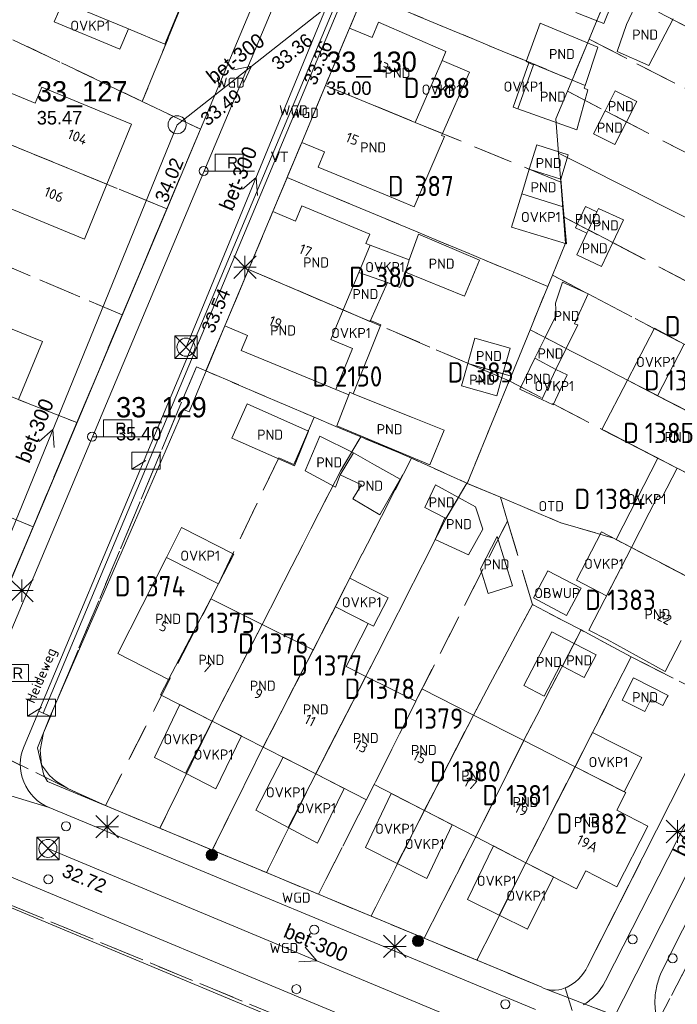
# Model space of a CAD drawing. Header units: metres. Extents: x 207644 to 210135, y 370459 to 373417.
# Tile 129 of 256: x 208385 to 208443, y 371877 to 371964. Entities that reach past the tile are written whole.
import ezdxf
from ezdxf.enums import TextEntityAlignment as Align

# ---------------------------------------------------------------- set-up
doc = ezdxf.new("R2010")
doc.units = ezdxf.units.M
doc.linetypes.add('HIDDEN2', pattern=[4.7625, 3.175, -1.5875])
for name, color, linetype in [('combi_kolk', 7, 'Continuous'), ('CON_BxH300x300mm', 7, 'Continuous'), ('DMM_BxH300x300mm', 7, 'Continuous'), ('GB', 1, 'Continuous'), ('GB07', 1, 'Continuous'), ('GB11', 1, 'Continuous'), ('INV_BxH300x300mm', 7, 'Continuous'), ('KAD_perceelnummer', 212, 'Continuous'), ('KAD_sectie', 212, 'Continuous'), ('KAD_Vastgesteld_Perceel', 212, 'Continuous'), ('KO_INSPECTIE', 7, 'Continuous'), ('NAR', 7, 'Continuous'), ('NLV_inspectieput', 7, 'Continuous'), ('NNR_inspectieput', 7, 'Continuous'), ('NOD_inspectieput', 7, 'Continuous'), ('OBWUP', 7, 'Continuous'), ('ORL', 7, 'Continuous'), ('OTD', 7, 'Continuous'), ('OVKP1', 7, 'Continuous'), ('PIJL', 7, 'Continuous'), ('PND', 7, 'Continuous'), ('trottoirkolk', 7, 'Continuous'), ('WGD', 7, 'Continuous')]:
    doc.layers.add(name, color=color, linetype=linetype)
for name, color, linetype, lineweight in [('GIMGMV', 7, 'Continuous', 25), ('GMV', 7, 'Continuous', 25), ('GP1', 7, 'Continuous', 30), ('Q21_lantaarnpaal', 1, 'Continuous', 0), ('Q23_kolk', 153, 'Continuous', 0), ('Q26_boom', 72, 'Continuous', 0), ('Q28_rioolput', 153, 'Continuous', 0), ('Q89_trottoirkolk_rechts', 153, 'Continuous', 0)]:
    doc.layers.add(name, color=color, linetype=linetype, lineweight=lineweight)
doc.styles.add('ISO', font='isocpeur.ttf', dxfattribs={"height": 1})
doc.styles.add('ISOCP', font='ISOCP.shx', dxfattribs={"height": 1.8})

# ---------------------------------------------------------------- blocks, each defined once
blk = doc.blocks.new('ACMAP_ANN_TEMPLATE_Vastgesteld_Perceelnummer')
at = {"layer": 'KAD_perceelnummer', "style": 'ISOCP'}
blk.add_attdef('Perceelnummer', text='', height=1.8, dxfattribs=at).set_placement((0, 0), align=Align.MIDDLE)
at = {"layer": 'KAD_sectie', "style": 'ISOCP'}
blk.add_attdef('sectie', text='', height=1.8, dxfattribs=at).set_placement((-2.7, 0), align=Align.MIDDLE_RIGHT)
blk = doc.blocks.new('Q89')
for p, q in [((1, 0), (0, 0)), ((3.5, 0), (4.5, 0))]:
    blk.add_line(p, q)
blk.add_lwpolyline([(1, 0), (3.5, 0), (3.5, 1.5), (1, 1.5), (1, 0)])
blk.add_text('R', height=1).set_placement((2.066, 0.247))
blk = doc.blocks.new('Q23')
blk.add_line((-1.25, -0.75), (0, 0))
blk.add_lwpolyline([(-1.25, -0.75), (1.25, -0.75), (1.25, 0.75), (-1.25, 0.75), (-1.25, -0.75)])
blk = doc.blocks.new('Q21')
for p, q in [((-1, 1), (0, 0)), ((0, 1), (0, 0)), ((0, 0), (1, 1)), ((-1, 0), (0, 0)), ((-1, -1), (0, 0)), ((0, 0), (1, 0)), ((0, 0), (0, -1)), ((0, 0), (1, -1))]:
    blk.add_line(p, q)
blk = doc.blocks.new('Q28')
at = {"linetype": 'Continuous'}
for p, q in [((-1, -1), (1, 1)), ((-1, 1), (1, -1))]:
    blk.add_line(p, q, dxfattribs=at)
blk.add_lwpolyline([(1, 1), (1, -1), (-1, -1), (-1, 1)], close=True)
blk = doc.blocks.new('Q26')
blk.add_hatch(color=256).paths.add_polyline_path([(-0.452, -0.01, 1), (0.548, -0.01, 1)])
blk.add_circle((0.048, -0.01), 0.5)

msp = doc.modelspace()

# ---------------------------------------------------------------- linework, layer by layer
at = {"layer": 'combi_kolk', "color": 253, "lineweight": 13}
for centre in [(208401.36, 371950.9), (208391.48, 371927.36), (208389.17, 371892.85), (208387.59, 371888.14), (208411.14, 371883.68), (208409.57, 371878.41), (208428.06, 371877.08)]:
    msp.add_circle(centre, 0.4, dxfattribs=at)
at = {"layer": 'CON_BxH300x300mm', "color": 253, "linetype": 'Continuous', "lineweight": 13}
for points in [[(208399, 371955), (208412.2, 371965.38)], [(208399.79, 371935.29), (208412.2, 371965.38)], [(208377, 371901), (208399, 371955)], [(208435.21, 371870.97), (208457.44, 371914.91)], [(208435.21, 371870.97), (208387.56, 371890.88)]]:
    msp.add_lwpolyline(points, dxfattribs=at)
at = {"layer": 'GB', "color": 253, "linetype": 'Continuous', "lineweight": 13}
for points in [[(208400.602, 371968.59), (208397.918, 371962.138)], [(208416.84, 371964.078), (208416.274, 371962.722)], [(208422.792, 371961.489), (208416.84, 371964.078)], [(208429.913, 371960.607), (208431.164, 371964.009)], [(208397.918, 371962.138), (208394.686, 371963.483)], [(208412.146, 371958.463), (208414.271, 371963.557)], [(208416.274, 371962.722), (208414.271, 371963.557)], [(208422.463, 371960.7), (208422.792, 371961.489)], [(208430.556, 371960.302), (208429.177, 371956.412)], [(208430.156, 371960.491), (208429.913, 371960.607)], [(208430.532, 371960.313), (208430.156, 371960.491)], [(208430.532, 371960.313), (208430.556, 371960.302)], [(208382.258, 371958.609), (208386.424, 371956.901)], [(208412.146, 371958.463), (208410.046, 371953.428)], [(208386.424, 371956.901), (208387.016, 371958.339)], [(208387.016, 371958.339), (208394.97, 371955.062)], [(208429.177, 371956.412), (208434.401, 371954.561)], [(208394.97, 371955.062), (208392.792, 371949.73)], [(208412.049, 371952.593), (208410.046, 371953.428)], [(208411.483, 371951.236), (208412.049, 371952.593)], [(208417.47, 371948.797), (208411.483, 371951.236)], [(208392.792, 371949.73), (208390.807, 371944.872)], [(208390.807, 371944.872), (208383.115, 371948.013)], [(208420.002, 371947.733), (208417.47, 371948.797)], [(208405.334, 371942.18), (208407.48, 371947.299)], [(208409.481, 371946.46), (208407.48, 371947.299)], [(208410.049, 371947.816), (208409.481, 371946.46)], [(208416.055, 371945.314), (208410.049, 371947.816)], [(208415.712, 371944.467), (208416.055, 371945.314)], [(208403.236, 371937.176), (208405.334, 371942.18)], [(208387.068, 371935.788), (208379.699, 371938.783)], [(208403.236, 371937.176), (208405.238, 371936.337)], [(208384.953, 371930.65), (208387.068, 371935.788)], [(208405.238, 371936.337), (208404.669, 371934.982)], [(208404.669, 371934.982), (208413.058, 371931.541)], [(208441.547, 371930.993), (208443.915, 371935.566)], [(208441.547, 371930.993), (208438.886, 371932.368)], [(208450.009, 371926.621), (208441.547, 371930.993)], [(208405.202, 371930.27), (208403.85, 371927.237)], [(208410.629, 371927.849), (208405.202, 371930.27)], [(208413.153, 371928.327), (208421.376, 371924.864)], [(208403.85, 371927.237), (208409.383, 371924.77)], [(208441.917, 371921.942), (208443.286, 371924.582)], [(208439.229, 371917.537), (208441.585, 371922.109)], [(208441.585, 371922.109), (208441.917, 371921.942)], [(208439.229, 371917.537), (208435.461, 371910.226)], [(208393.749, 371908.137), (208398.06, 371916.661)], [(208402.664, 371914.324), (208398.06, 371916.661)], [(208401.98, 371913.003), (208402.664, 371914.324)], [(208406.53, 371910.726), (208401.98, 371913.003)], [(208411.046, 371908.466), (208406.53, 371910.726)], [(208437.075, 371909.393), (208442.212, 371906.561)], [(208442.212, 371906.561), (208443.623, 371909.31)], [(208398.232, 371905.842), (208393.749, 371908.137)], [(208415.722, 371906.126), (208413.969, 371907.003)], [(208415.722, 371906.126), (208420.13, 371903.92)], [(208398.232, 371905.842), (208397.544, 371904.498)], [(208439.414, 371905.987), (208438.421, 371904.023)], [(208442.474, 371904.439), (208439.414, 371905.987)], [(208397.544, 371904.498), (208402.117, 371902.164)], [(208420.687, 371905.022), (208420.13, 371903.92)], [(208425.242, 371902.7), (208420.687, 371905.022)], [(208442.399, 371904.29), (208442.474, 371904.439)], [(208438.421, 371904.023), (208440.411, 371903.017)], [(208440.411, 371903.017), (208440.952, 371904.088)], [(208440.952, 371904.088), (208442.023, 371903.547)], [(208442.023, 371903.547), (208442.399, 371904.29)], [(208429.695, 371900.429), (208425.242, 371902.7)], [(208406.626, 371899.864), (208402.117, 371902.164)], [(208429.695, 371900.429), (208434.24, 371898.112)], [(208411.276, 371897.491), (208406.626, 371899.864)], [(208411.276, 371897.491), (208415.774, 371895.196)], [(208438.73, 371895.823), (208434.24, 371898.112)], [(208415.774, 371895.196), (208416.455, 371896.533)], [(208420.897, 371894.246), (208416.455, 371896.533)], [(208437.929, 371894.256), (208438.73, 371895.823)], [(208420.897, 371894.246), (208425.454, 371891.9)], [(208440.681, 371892.85), (208437.929, 371894.256)], [(208437.939, 371887.484), (208440.681, 371892.85)], [(208425.454, 371891.9), (208429.889, 371889.616)], [(208429.889, 371889.616), (208434.374, 371887.307)], [(208434.374, 371887.307), (208435.187, 371888.89)], [(208435.187, 371888.89), (208437.939, 371887.484)]]:
    msp.add_lwpolyline(points, dxfattribs=at)
at = {"layer": 'GB07', "color": 253, "linetype": 'Continuous', "lineweight": 13}
for points in [[(208430.532, 371960.313), (208430.557, 371960.374)], [(208430.557, 371960.374), (208435.137, 371958.472)], [(208420.093, 371955.201), (208412.146, 371958.463)], [(208436.898, 371956.238), (208438.791, 371955.262)], [(208422.491, 371954.217), (208420.093, 371955.201)], [(208392.792, 371949.73), (208380.647, 371954.707)], [(208432.98, 371950.178), (208430.183, 371951.054)], [(208437.584, 371944.579), (208435.428, 371945.672)], [(208413.709, 371938.593), (208405.334, 371942.18)], [(208416.082, 371937.577), (208413.709, 371938.593)], [(208416.118, 371937.656), (208416.082, 371937.577)], [(208433.462, 371935.17), (208431.587, 371936.148)], [(208432.546, 371933.312), (208430.676, 371934.302)], [(208424.744, 371933.841), (208427.851, 371932.918)], [(208414.609, 371925.926), (208413.444, 371923.993)], [(208447.782, 371922.278), (208443.286, 371924.582)], [(208422.806, 371920.106), (208423.924, 371921.973)], [(208422.714, 371920.16), (208422.806, 371920.106)], [(208439.229, 371917.537), (208447.616, 371913.169)], [(208398.232, 371905.842), (208401.98, 371913.003)], [(208402.117, 371902.164), (208406.53, 371910.726)], [(208433.127, 371907.038), (208434.159, 371909.049)], [(208411.046, 371908.466), (208406.626, 371899.864)], [(208411.276, 371897.491), (208415.722, 371906.126)], [(208416.455, 371896.533), (208420.13, 371903.92)], [(208420.897, 371894.246), (208425.242, 371902.7)], [(208425.454, 371891.9), (208429.695, 371900.429)], [(208429.889, 371889.616), (208434.24, 371898.112)]]:
    msp.add_lwpolyline(points, dxfattribs=at)
at = {"layer": 'GB11', "color": 253, "linetype": 'Continuous', "lineweight": 13}
for points in [[(208394.686, 371963.483), (208388.878, 371965.9)], [(208438.803, 371963.893), (208439.764, 371965.933)], [(208431.164, 371964.009), (208436.248, 371961.873)], [(208437.971, 371961.497), (208438.803, 371963.893)], [(208442.933, 371964.388), (208440.787, 371960.233)], [(208436.248, 371961.873), (208435.137, 371958.472)], [(208440.787, 371960.233), (208437.971, 371961.497)], [(208422.463, 371960.7), (208420.093, 371955.201)], [(208435.06, 371958.236), (208435.137, 371958.472)], [(208434.401, 371954.561), (208435.386, 371958.096)], [(208435.386, 371958.096), (208435.06, 371958.236)], [(208436.898, 371956.238), (208437.8, 371958.013)], [(208437.8, 371958.013), (208439.699, 371957.048)], [(208439.699, 371957.048), (208438.791, 371955.262)], [(208436.898, 371956.238), (208435.865, 371954.206)], [(208437.764, 371953.241), (208438.791, 371955.262)], [(208422.491, 371954.217), (208422.419, 371954.054)], [(208435.865, 371954.206), (208437.764, 371953.241)], [(208422.685, 371953.942), (208420.002, 371947.733)], [(208422.419, 371954.054), (208422.685, 371953.942)], [(208430.846, 371953.217), (208430.183, 371951.054)], [(208433.643, 371952.341), (208430.846, 371953.217)], [(208433.643, 371952.341), (208432.98, 371950.178)], [(208429.52, 371948.891), (208430.183, 371951.054)], [(208432.98, 371950.178), (208433.198, 371947.739)], [(208433.198, 371947.739), (208429.52, 371948.891)], [(208435.293, 371945.385), (208434.268, 371945.867), (208435.153, 371947.751), (208436.18, 371947.268)], [(208436.18, 371947.268), (208435.428, 371945.672)], [(208436.332, 371947.591), (208436.18, 371947.268)], [(208438.518, 371946.561), (208436.332, 371947.591)], [(208437.584, 371944.579), (208438.518, 371946.561)], [(208434.39, 371943.469), (208435.293, 371945.385)], [(208435.293, 371945.385), (208435.428, 371945.672)], [(208420.366, 371945.291), (208419.542, 371943.027)], [(208425.776, 371942.99), (208420.366, 371945.291)], [(208437.584, 371944.579), (208436.576, 371942.439)], [(208415.095, 371941.897), (208416.11, 371944.317)], [(208416.11, 371944.317), (208415.712, 371944.467)], [(208419.231, 371941.949), (208419.542, 371943.027)], [(208424.443, 371939.824), (208425.776, 371942.99)], [(208436.576, 371942.439), (208434.39, 371943.469)], [(208413.709, 371938.593), (208415.095, 371941.897)], [(208415.095, 371941.897), (208417.635, 371941.035)], [(208419.231, 371941.949), (208424.443, 371939.824)], [(208416.118, 371937.656), (208417.635, 371941.035)], [(208433.122, 371941.047), (208432.514, 371939.185)], [(208435.404, 371940.007), (208433.122, 371941.047)], [(208434.196, 371937.369), (208435.404, 371940.007)], [(208413.709, 371938.593), (208412.607, 371935.969)], [(208432.514, 371939.185), (208432.565, 371938.129)], [(208432.565, 371938.129), (208431.587, 371936.148)], [(208433.462, 371935.17), (208434.492, 371937.258)], [(208434.492, 371937.258), (208434.196, 371937.369)], [(208413.058, 371931.541), (208414.548, 371935.173), (208412.607, 371935.969)], [(208424.744, 371933.841), (208425.381, 371936.079)], [(208425.381, 371936.079), (208428.498, 371935.191)], [(208430.676, 371934.302), (208431.587, 371936.148)], [(208428.498, 371935.191), (208427.851, 371932.918)], [(208432.546, 371933.312), (208433.462, 371935.17)], [(208429.36, 371931.578), (208430.676, 371934.302)], [(208424.744, 371933.841), (208424.183, 371931.873)], [(208432.546, 371933.312), (208431.3, 371930.641)], [(208427.301, 371930.985), (208427.851, 371932.918)], [(208436.623, 371928.007), (208438.886, 371932.368)], [(208424.183, 371931.873), (208427.301, 371930.985)], [(208431.3, 371930.641), (208429.36, 371931.578)], [(208414.21, 371931.076), (208413.153, 371928.327)], [(208414.21, 371931.076), (208414.293, 371931.291), (208414.607, 371931.165)], [(208419.848, 371929.07), (208414.607, 371931.165)], [(208422.66, 371927.943), (208419.848, 371929.07)], [(208421.376, 371924.864), (208422.66, 371927.943)], [(208443.286, 371924.582), (208436.623, 371928.007)], [(208409.383, 371924.77), (208410.629, 371927.849)], [(208411.638, 371927.398), (208410.349, 371924.338)], [(208414.609, 371925.926), (208411.638, 371927.398)], [(208414.609, 371925.926), (208416.48, 371924.878)], [(208416.48, 371924.878), (208418.75, 371923.597)], [(208410.349, 371924.338), (208413.026, 371922.898)], [(208413.026, 371922.898), (208413.444, 371923.993)], [(208415.33, 371923.098), (208413.444, 371923.993)], [(208418.75, 371923.597), (208416.944, 371920.428)], [(208414.57, 371921.847), (208415.33, 371923.098)], [(208420.933, 371921.093), (208421.891, 371923.08)], [(208421.891, 371923.08), (208423.924, 371921.973)], [(208416.944, 371920.428), (208414.57, 371921.847)], [(208425.425, 371921.156), (208423.924, 371921.973)], [(208422.714, 371920.16), (208420.933, 371921.093)], [(208426.082, 371919.172), (208425.425, 371921.156)], [(208422.714, 371920.16), (208421.843, 371918.263)], [(208424.808, 371916.885), (208426.082, 371919.172)], [(208427.342, 371918.522), (208425.865, 371915.664)], [(208428.692, 371914.137), (208427.342, 371918.522)], [(208421.843, 371918.263), (208424.808, 371916.885)], [(208425.865, 371915.664), (208426.54, 371913.474)], [(208426.54, 371913.474), (208428.692, 371914.137)], [(208413.014, 371912.297), (208411.046, 371908.466)], [(208415.921, 371910.803), (208413.014, 371912.297)], [(208413.969, 371907.003), (208415.921, 371910.803)], [(208429.709, 371905.313), (208432.171, 371910.076)], [(208432.171, 371910.076), (208434.159, 371909.049)], [(208435.461, 371910.226), (208437.075, 371909.393)], [(208436.1, 371908.045), (208434.159, 371909.049)], [(208435.062, 371906.038), (208436.1, 371908.045)], [(208432.94, 371907.135), (208431.515, 371904.379)], [(208433.127, 371907.038), (208432.94, 371907.135)], [(208433.127, 371907.038), (208435.062, 371906.038)], [(208431.515, 371904.379), (208429.709, 371905.313)]]:
    msp.add_lwpolyline(points, dxfattribs=at)
at = {"layer": 'GIMGMV', "color": 253, "linetype": 'Continuous', "lineweight": 13}
for points in [[(208436.785, 371963.953), (208437.471, 371965.65)], [(208434.315, 371964.952), (208436.785, 371963.953)], [(208431.825, 371915.483), (208430.554, 371913.075)], [(208434.768, 371913.93), (208431.825, 371915.483)], [(208433.497, 371911.522), (208434.768, 371913.93)], [(208430.554, 371913.075), (208433.497, 371911.522)]]:
    msp.add_lwpolyline(points, dxfattribs=at)
at = {"layer": 'GMV', "color": 253, "linetype": 'Continuous', "lineweight": 13}
for points in [[(208431.478, 372009.693), (208386.764, 371903.055)], [(208431.843, 372009.52), (208387.142, 371902.864)], [(208420.377, 371996.123), (208380.632, 371901.463)], [(208378.912, 371901.925), (208417.612, 371993.981)], [(208414.271, 371963.557), (208416.841, 371969.66)], [(208479.44, 371962.606), (208436.95, 371879.162)], [(208410.046, 371953.428), (208407.48, 371947.299)], [(208403.236, 371937.176), (208401.575, 371933.192)], [(208401.575, 371933.192), (208401.137, 371932.143)], [(208401.137, 371932.143), (208400.06, 371929.56)], [(208399.583, 371929.768), (208395.718, 371920.901)], [(208400.06, 371929.56), (208399.583, 371929.768)], [(208395.718, 371920.901), (208387.768, 371902.593)], [(208386.764, 371903.055), (208385.447, 371899.952)], [(208387.142, 371902.864), (208386.764, 371903.055)], [(208387.768, 371902.593), (208387.142, 371902.864)], [(208387.768, 371902.593), (208386.633, 371899.778)], [(208435.35, 371880.421), (208446.361, 371902.197)], [(208386.633, 371899.778), (208387.195, 371897.376)], [(208387.669, 371894.508), (208374.348, 371898.554)], [(208387.195, 371897.376), (208387.523, 371896.808)], [(208387.523, 371896.808), (208431.233, 371878.612)], [(208430.728, 371876.595), (208387.669, 371894.508)], [(208387.426, 371887.033), (208371.34, 371893.756)], [(208435.542, 371866.966), (208387.426, 371887.033)], [(208445.645, 371887.396), (208441.879, 371879.892)], [(208408.682, 371875.417), (208383.434, 371886.009)], [(208434.996, 371879.826), (208435.186, 371880.116)], [(208435.186, 371880.116), (208435.35, 371880.421)], [(208433.993, 371878.852), (208434.278, 371879.065)], [(208434.278, 371879.065), (208434.543, 371879.302)], [(208434.543, 371879.302), (208434.781, 371879.554)], [(208434.781, 371879.554), (208434.996, 371879.826)], [(208436.95, 371879.162), (208436.729, 371878.767)], [(208431.233, 371878.612), (208431.459, 371878.499)], [(208431.459, 371878.499), (208431.696, 371878.409)], [(208431.696, 371878.409), (208431.941, 371878.346)], [(208431.941, 371878.346), (208432.192, 371878.315)], [(208432.192, 371878.315), (208432.493, 371878.314)], [(208432.493, 371878.314), (208432.791, 371878.35)], [(208432.791, 371878.35), (208433.083, 371878.419)], [(208433.083, 371878.419), (208433.367, 371878.517)], [(208433.367, 371878.517), (208433.986, 371876.533)], [(208436.729, 371878.767), (208436.478, 371878.39)]]:
    msp.add_lwpolyline(points, dxfattribs=at)
for points in [[(208387.669, 371894.508, -0.415867), (208385.447, 371899.952)], [(208441.879, 371879.892, 0.045468), (208441.477, 371878.699)], [(208433.367, 371878.517, 0.059238), (208433.993, 371878.852)], [(208436.478, 371878.39, -0.050165), (208435.878, 371877.714)], [(208441.477, 371878.699, 0.05368), (208441.316, 371877.45)], [(208435.878, 371877.714, -0.045131), (208434.991, 371877.028)], [(208441.316, 371877.45, 0.053108), (208441.44, 371875.943)]]:
    msp.add_lwpolyline(points, format="xyb", dxfattribs=at)
at = {"layer": 'GP1', "color": 253, "linetype": 'Continuous', "lineweight": 13}
for points in [[(208388.129, 371964.103), (208388.878, 371965.9)], [(208393.937, 371961.683), (208388.129, 371964.103)], [(208394.686, 371963.483), (208393.937, 371961.683)], [(208424.888, 371959.655), (208422.463, 371960.7)], [(208429.177, 371956.412), (208428.763, 371956.559), (208430.156, 371960.491)], [(208422.491, 371954.217), (208424.888, 371959.655)], [(208433.198, 371947.739), (208433.493, 371944.432), (208428.612, 371945.928), (208429.52, 371948.891)], [(208419.542, 371943.027), (208416.11, 371944.317)], [(208418.731, 371940.588), (208419.231, 371941.949)], [(208417.635, 371941.035), (208418.731, 371940.588)], [(208417.037, 371937.264), (208416.118, 371937.656)], [(208414.607, 371931.165), (208417.037, 371937.264)], [(208438.886, 371932.368), (208441.268, 371936.968)], [(208441.268, 371936.968), (208443.915, 371935.566)], [(208431.3, 371930.641), (208432.3, 371930.174), (208433.546, 371932.845), (208432.546, 371933.312)], [(208413.058, 371931.541), (208414.21, 371931.076)], [(208441.586, 371925.456), (208437.87, 371918.245)], [(208443.286, 371924.582), (208441.586, 371925.456)], [(208399.401, 371919.313), (208398.06, 371916.661)], [(208404.031, 371916.963), (208399.401, 371919.313)], [(208434.379, 371914.649), (208436.579, 371918.917)], [(208436.579, 371918.917), (208437.87, 371918.245)], [(208439.229, 371917.537), (208437.029, 371913.269)], [(208439.229, 371917.537), (208437.87, 371918.245)], [(208402.664, 371914.324), (208404.031, 371916.963)], [(208414.311, 371914.821), (208413.014, 371912.297)], [(208417.691, 371913.084), (208414.311, 371914.821)], [(208437.029, 371913.269), (208434.379, 371914.649)], [(208416.394, 371910.56), (208417.691, 371913.084)], [(208413.014, 371912.297), (208416.394, 371910.56)], [(208399.234, 371903.636), (208396.989, 371898.942)], [(208402.117, 371902.164), (208399.234, 371903.636)], [(208402.117, 371902.164), (208399.736, 371897.545)], [(208402.117, 371902.164), (208404.711, 371900.841)], [(208434.24, 371898.112), (208435.795, 371901.163)], [(208435.795, 371901.163), (208440.153, 371898.941)], [(208404.711, 371900.841), (208402.434, 371896.174)], [(208396.989, 371898.942), (208399.736, 371897.545)], [(208408.38, 371898.969), (208405.978, 371894.271)], [(208411.276, 371897.491), (208408.38, 371898.969)], [(208440.153, 371898.941), (208438.598, 371895.89)], [(208402.434, 371896.174), (208399.736, 371897.545)], [(208411.276, 371897.491), (208408.833, 371892.746)], [(208411.276, 371897.491), (208413.81, 371896.198)], [(208438.598, 371895.89), (208434.24, 371898.112)], [(208413.81, 371896.198), (208411.445, 371891.351)], [(208417.972, 371895.752), (208415.693, 371890.969)], [(208420.897, 371894.246), (208417.972, 371895.752)], [(208405.978, 371894.271), (208408.833, 371892.746)], [(208420.897, 371894.246), (208418.486, 371889.554)], [(208420.897, 371894.246), (208423.362, 371892.977)], [(208411.445, 371891.351), (208408.833, 371892.746)], [(208423.362, 371892.977), (208421.116, 371888.222)], [(208415.693, 371890.969), (208418.486, 371889.554)], [(208427.011, 371891.098), (208424.714, 371886.352)], [(208429.889, 371889.616), (208427.011, 371891.098)], [(208421.116, 371888.222), (208418.486, 371889.554)], [(208429.889, 371889.616), (208427.507, 371884.965)], [(208429.889, 371889.616), (208432.329, 371888.36)], [(208432.329, 371888.36), (208430.028, 371883.713)], [(208424.714, 371886.352), (208427.507, 371884.965)], [(208430.028, 371883.713), (208427.507, 371884.965)]]:
    msp.add_lwpolyline(points, dxfattribs=at)
at = {"layer": 'KAD_Vastgesteld_Perceel', "color": 253, "linetype": 'HIDDEN2', "lineweight": 13}
for points in [[(208382.439, 371910.315), (208386.245, 371919.369), (208390.126, 371928.602), (208394.142, 371938.155), (208398.095, 371947.557), (208401.063, 371954.616), (208395.917, 371957.056), (208401.789, 371971.472), (208405.277, 371980.031), (208406.178, 371982.196), (208411.302, 371979.714), (208422.857, 372007.66), (208417.797, 372009.973), (208424.755, 372026.324)], [(208415.554, 371966.605), (208414.271, 371963.557), (208412.129, 371958.47), (208410.046, 371953.428), (208408.741, 371950.312), (208407.48, 371947.299), (208405.334, 371942.18), (208403.236, 371937.176), (208401.537, 371933.189), (208400.707, 371933.547), (208387.171, 371901.109), (208386.87, 371899.59), (208387.007, 371898.29), (208387.699, 371897.34), (208388.229, 371896.877), (208389.331, 371896.193), (208378.701, 371901.425)], [(208352.037, 371876.958), (208354.095, 371882.81), (208356.156, 371888.669), (208358.99, 371896.725), (208363.012, 371908.583), (208376.963, 371902.218), (208378.701, 371901.425), (208389.331, 371896.193), (208392.655, 371894.672), (208397.481, 371892.663), (208402.117, 371890.733), (208406.918, 371888.734), (208411.517, 371886.819), (208416.182, 371884.877), (208420.873, 371882.924), (208425.556, 371880.975), (208431.233, 371878.612), (208431.459, 371878.499), (208431.696, 371878.409), (208441.17, 371874.763)], [(208446.441, 371884.887), (208441.17, 371874.763), (208431.696, 371878.409), (208431.941, 371878.347), (208432.192, 371878.315), (208432.493, 371878.314), (208432.791, 371878.35), (208433.083, 371878.42), (208433.367, 371878.517), (208433.69, 371878.667), (208433.993, 371878.852), (208434.277, 371879.066), (208434.543, 371879.302), (208434.781, 371879.554), (208434.996, 371879.826), (208435.186, 371880.116), (208435.35, 371880.421), (208446.472, 371902.417)], [(208422.347, 371870.053), (208379.035, 371888.037), (208375.56, 371889.415), (208372.972, 371890.623), (208372.043, 371888.466), (208360.53, 371861.671)], [(208441.17, 371874.763), (208446.441, 371884.887)]]:
    msp.add_lwpolyline(points, dxfattribs=at)
for points in [[(208369.644, 371985.235), (208370.182, 371986.538), (208401.789, 371971.472), (208395.917, 371957.056), (208364.257, 371972.194), (208365.36, 371974.863), (208369.644, 371985.235)], [(208415.554, 371966.605), (208416.841, 371969.66), (208418.916, 371974.565), (208437.407, 371967.15), (208435.486, 371962.566), (208433.976, 371958.954), (208415.554, 371966.605)], [(208363.031, 371969.224), (208364.257, 371972.194), (208395.917, 371957.056), (208401.063, 371954.616), (208398.095, 371947.557), (208380.647, 371954.707), (208360.624, 371963.387), (208363.031, 371969.224)], [(208439.326, 371971.731), (208473.009, 371954.525), (208470.684, 371949.959), (208437.407, 371967.15), (208439.326, 371971.731)], [(208412.129, 371958.47), (208414.271, 371963.557), (208415.554, 371966.605), (208433.976, 371958.954), (208433.564, 371957.966), (208432.542, 371955.51), (208432.776, 371952.494), (208432.977, 371949.913), (208412.129, 371958.47)], [(208468.504, 371945.679), (208435.486, 371962.566), (208437.407, 371967.15), (208470.684, 371949.959), (208468.504, 371945.679)], [(208360.153, 371962.244), (208360.624, 371963.387), (208380.647, 371954.707), (208398.095, 371947.557), (208394.142, 371938.155), (208356.775, 371954.037), (208357.152, 371954.954), (208360.153, 371962.244)], [(208466.161, 371941.078), (208433.564, 371957.966), (208433.976, 371958.954), (208435.486, 371962.566), (208468.504, 371945.679), (208466.161, 371941.078)], [(208433.217, 371946.829), (208433.398, 371944.502), (208432.242, 371941.681), (208431.828, 371940.668), (208408.741, 371950.312), (208410.046, 371953.428), (208412.129, 371958.47), (208432.977, 371949.913), (208433.217, 371946.829)], [(208466.161, 371941.078), (208463.893, 371936.624), (208456.992, 371940.227), (208454.748, 371941.389), (208448.529, 371944.478), (208446.176, 371945.688), (208432.776, 371952.494), (208432.542, 371955.51), (208433.564, 371957.966), (208466.161, 371941.078)], [(208352.895, 371944.631), (208355.063, 371949.881), (208356.775, 371954.037), (208394.142, 371938.155), (208390.126, 371928.602), (208371.694, 371935.898), (208352.75, 371944.28), (208352.895, 371944.631)], [(208463.893, 371936.624), (208461.547, 371932.017), (208433.217, 371946.829), (208432.977, 371949.913), (208432.776, 371952.494), (208446.176, 371945.688), (208448.529, 371944.478), (208454.748, 371941.389), (208456.992, 371940.227), (208463.893, 371936.624)], [(208405.334, 371942.18), (208407.48, 371947.299), (208408.741, 371950.312), (208431.828, 371940.668), (208430.257, 371936.827), (208428.587, 371932.733), (208424.864, 371933.815), (208405.334, 371942.18)], [(208459.234, 371927.476), (208432.242, 371941.681), (208433.398, 371944.502), (208433.217, 371946.829), (208461.547, 371932.017), (208459.234, 371927.476)], [(208386.245, 371919.369), (208348.909, 371935.016), (208350.725, 371939.396), (208352.75, 371944.28), (208371.694, 371935.898), (208390.126, 371928.602), (208386.245, 371919.369)], [(208405.334, 371942.18), (208424.864, 371933.815), (208428.412, 371932.304), (208424.701, 371923.224), (208424.663, 371923.241), (208419.747, 371925.45), (208418.594, 371925.968), (208415.273, 371927.344), (208413.067, 371928.258), (208411.149, 371929.075), (208401.537, 371933.189), (208403.236, 371937.176), (208405.334, 371942.18)], [(208456.967, 371923.025), (208430.257, 371936.827), (208431.828, 371940.668), (208432.242, 371941.681), (208459.234, 371927.476), (208456.967, 371923.025)], [(208454.689, 371918.551), (208447.777, 371922.277), (208443.286, 371924.582), (208439.287, 371926.628), (208428.412, 371932.304), (208428.587, 371932.733), (208430.257, 371936.827), (208456.967, 371923.025), (208454.689, 371918.551)], [(208348.488, 371934.003), (208348.909, 371935.016), (208386.245, 371919.369), (208382.439, 371910.315), (208364.14, 371917.682), (208345.236, 371926.123), (208348.488, 371934.003)], [(208389.331, 371896.193), (208388.229, 371896.877), (208387.699, 371897.34), (208387.007, 371898.29), (208386.87, 371899.59), (208387.171, 371901.109), (208400.707, 371933.547), (208401.537, 371933.189), (208411.149, 371929.075), (208410.65, 371927.916), (208409.351, 371924.895), (208407.998, 371925.473), (208402.664, 371914.324), (208392.655, 371894.672), (208389.331, 371896.193)], [(208428.587, 371932.733), (208428.412, 371932.304), (208424.864, 371933.815), (208428.587, 371932.733)], [(208451.04, 371911.386), (208437.656, 371918.356), (208432.995, 371919.736), (208427.637, 371921.989), (208424.701, 371923.224), (208428.412, 371932.304), (208439.287, 371926.628), (208443.286, 371924.582), (208447.777, 371922.277), (208454.689, 371918.551), (208451.04, 371911.386)], [(208392.655, 371894.672), (208402.664, 371914.324), (208407.998, 371925.473), (208409.351, 371924.895), (208410.65, 371927.916), (208411.149, 371929.075), (208413.067, 371928.258), (208415.273, 371927.344), (208413.495, 371924.376), (208406.525, 371910.716), (208402.141, 371902.21), (208397.481, 371892.663), (208392.655, 371894.672)], [(208397.481, 371892.663), (208402.141, 371902.21), (208406.525, 371910.716), (208413.495, 371924.376), (208415.273, 371927.344), (208418.594, 371925.968), (208419.747, 371925.45), (208411.043, 371908.46), (208406.667, 371899.943), (208402.117, 371890.733), (208397.481, 371892.663)], [(208402.117, 371890.733), (208406.667, 371899.943), (208411.043, 371908.46), (208419.747, 371925.45), (208424.663, 371923.241), (208422.786, 371920.072), (208415.724, 371906.13), (208411.326, 371897.589), (208406.918, 371888.734), (208402.117, 371890.733)], [(208406.918, 371888.734), (208411.326, 371897.589), (208415.724, 371906.13), (208422.786, 371920.072), (208424.663, 371923.241), (208424.701, 371923.224), (208427.637, 371921.989), (208428.267, 371919.889), (208420.13, 371903.92), (208416.462, 371896.534), (208415.765, 371895.204), (208411.517, 371886.819), (208406.918, 371888.734)], [(208439.21, 371907.856), (208434.772, 371910.233), (208430.463, 371912.489), (208428.267, 371919.889), (208427.637, 371921.989), (208432.995, 371919.736), (208437.656, 371918.356), (208451.04, 371911.386), (208447.215, 371903.874), (208447.184, 371903.812), (208439.21, 371907.856)], [(208411.517, 371886.819), (208415.765, 371895.204), (208416.462, 371896.534), (208420.13, 371903.92), (208428.267, 371919.889), (208430.463, 371912.489), (208425.239, 371902.694), (208420.861, 371894.177), (208416.182, 371884.877), (208411.517, 371886.819)], [(208416.182, 371884.877), (208420.861, 371894.177), (208425.239, 371902.694), (208430.463, 371912.489), (208434.772, 371910.233), (208429.683, 371900.405), (208425.432, 371891.856), (208420.873, 371882.924), (208416.182, 371884.877)], [(208420.873, 371882.924), (208425.432, 371891.856), (208429.683, 371900.405), (208434.772, 371910.233), (208439.21, 371907.856), (208434.224, 371898.081), (208429.879, 371889.596), (208425.556, 371880.975), (208420.873, 371882.924)], [(208435.35, 371880.421), (208435.186, 371880.116), (208434.996, 371879.826), (208434.781, 371879.554), (208434.543, 371879.302), (208434.277, 371879.066), (208433.993, 371878.852), (208433.69, 371878.667), (208433.367, 371878.517), (208433.083, 371878.42), (208432.791, 371878.35), (208432.493, 371878.314), (208432.192, 371878.315), (208431.941, 371878.347), (208431.696, 371878.409), (208431.459, 371878.499), (208431.233, 371878.612), (208425.556, 371880.975), (208429.879, 371889.596), (208434.224, 371898.081), (208439.21, 371907.856), (208447.184, 371903.812), (208446.472, 371902.417), (208435.35, 371880.421)], [(208442.762, 371861.361), (208441.644, 371858.613), (208438.964, 371852.025), (208430.707, 371832.027), (208430.473, 371831.475), (208428.681, 371827.251), (208412.538, 371834.033), (208413.752, 371836.98), (208360.53, 371861.671), (208372.043, 371888.466), (208372.972, 371890.623), (208375.56, 371889.415), (208379.035, 371888.037), (208422.347, 371870.053), (208442.762, 371861.361)]]:
    msp.add_lwpolyline(points, close=True, dxfattribs=at)
at = {"layer": 'NOD_inspectieput', "color": 253, "lineweight": 13}
for centre in [(208399, 371955), (208399.79, 371935.29), (208387.56, 371890.88)]:
    msp.add_circle(centre, 0.8, dxfattribs=at)
at = {"layer": 'PIJL', "color": 253, "lineweight": 13}
for points in [[(208404.02, 371959.87), (208405.6, 371960.19), (208404.91, 371958.73)], [(208404.78, 371949.28), (208406, 371950.33), (208406.11, 371948.73)], [(208386.79, 371926.94), (208388, 371928), (208388.12, 371926.39)], [(208410.33, 371882.14), (208411.39, 371880.92), (208409.78, 371880.82)]]:
    msp.add_lwpolyline(points, dxfattribs=at)
at = {"layer": 'trottoirkolk', "color": 253, "lineweight": 13}
for centre in [(208439.34, 371882.83), (208442.89, 371881.13)]:
    msp.add_circle(centre, 0.4, dxfattribs=at)

# ---------------------------------------------------------------- block references
at = {"layer": 'KAD_Vastgesteld_Perceel', "color": 253, "linetype": 'HIDDEN2', "lineweight": 13}
ref = msp.add_blockref('ACMAP_ANN_TEMPLATE_Vastgesteld_Perceelnummer', (208423.165, 371958.259), dxfattribs=at)
ref.add_attrib('Perceelnummer', '388', dxfattribs={"layer": 'KAD_perceelnummer', "lineweight": 13, "height": 1.8, "style": 'ISOCP'}).set_placement((208423.165, 371958.259), align=Align.MIDDLE)
ref.add_attrib('sectie', 'D', dxfattribs={"layer": 'KAD_sectie', "lineweight": 13, "height": 1.8, "style": 'ISOCP'}).set_placement((208420.465, 371958.259), align=Align.MIDDLE_RIGHT)
ref = msp.add_blockref('ACMAP_ANN_TEMPLATE_Vastgesteld_Perceelnummer', (208421.762, 371949.569), dxfattribs=at)
ref.add_attrib('Perceelnummer', '387', dxfattribs={"layer": 'KAD_perceelnummer', "lineweight": 13, "height": 1.8, "style": 'ISOCP'}).set_placement((208421.762, 371949.569), align=Align.MIDDLE)
ref.add_attrib('sectie', 'D', dxfattribs={"layer": 'KAD_sectie', "lineweight": 13, "height": 1.8, "style": 'ISOCP'}).set_placement((208419.062, 371949.569), align=Align.MIDDLE_RIGHT)
ref = msp.add_blockref('ACMAP_ANN_TEMPLATE_Vastgesteld_Perceelnummer', (208418.326, 371941.523), dxfattribs=at)
ref.add_attrib('Perceelnummer', '386', dxfattribs={"layer": 'KAD_perceelnummer', "lineweight": 13, "height": 1.8, "style": 'ISOCP'}).set_placement((208418.326, 371941.523), align=Align.MIDDLE)
ref.add_attrib('sectie', 'D', dxfattribs={"layer": 'KAD_sectie', "lineweight": 13, "height": 1.8, "style": 'ISOCP'}).set_placement((208415.626, 371941.523), align=Align.MIDDLE_RIGHT)
ref = msp.add_blockref('ACMAP_ANN_TEMPLATE_Vastgesteld_Perceelnummer', (208446.286, 371937.153), dxfattribs=at)
ref.add_attrib('Perceelnummer', '1387', dxfattribs={"layer": 'KAD_perceelnummer', "lineweight": 13, "height": 1.8, "style": 'ISOCP'}).set_placement((208446.286, 371937.153), align=Align.MIDDLE)
ref.add_attrib('sectie', 'D', dxfattribs={"layer": 'KAD_sectie', "lineweight": 13, "height": 1.8, "style": 'ISOCP'}).set_placement((208443.586, 371937.153), align=Align.MIDDLE_RIGHT)
ref = msp.add_blockref('ACMAP_ANN_TEMPLATE_Vastgesteld_Perceelnummer', (208427.051, 371933.06), dxfattribs=at)
ref.add_attrib('Perceelnummer', '383', dxfattribs={"layer": 'KAD_perceelnummer', "lineweight": 13, "height": 1.8, "style": 'ISOCP'}).set_placement((208427.051, 371933.06), align=Align.MIDDLE)
ref.add_attrib('sectie', 'D', dxfattribs={"layer": 'KAD_sectie', "lineweight": 13, "height": 1.8, "style": 'ISOCP'}).set_placement((208424.351, 371933.06), align=Align.MIDDLE_RIGHT)
ref = msp.add_blockref('ACMAP_ANN_TEMPLATE_Vastgesteld_Perceelnummer', (208415.076, 371932.702), dxfattribs=at)
ref.add_attrib('Perceelnummer', '2150', dxfattribs={"layer": 'KAD_perceelnummer', "lineweight": 13, "height": 1.8, "style": 'ISOCP'}).set_placement((208415.076, 371932.702), align=Align.MIDDLE)
ref.add_attrib('sectie', 'D', dxfattribs={"layer": 'KAD_sectie', "lineweight": 13, "height": 1.8, "style": 'ISOCP'}).set_placement((208412.376, 371932.702), align=Align.MIDDLE_RIGHT)
ref = msp.add_blockref('ACMAP_ANN_TEMPLATE_Vastgesteld_Perceelnummer', (208444.441, 371932.353), dxfattribs=at)
ref.add_attrib('Perceelnummer', '1386', dxfattribs={"layer": 'KAD_perceelnummer', "lineweight": 13, "height": 1.8, "style": 'ISOCP'}).set_placement((208444.441, 371932.353), align=Align.MIDDLE)
ref.add_attrib('sectie', 'D', dxfattribs={"layer": 'KAD_sectie', "lineweight": 13, "height": 1.8, "style": 'ISOCP'}).set_placement((208441.741, 371932.353), align=Align.MIDDLE_RIGHT)
ref = msp.add_blockref('ACMAP_ANN_TEMPLATE_Vastgesteld_Perceelnummer', (208442.598, 371927.689), dxfattribs=at)
ref.add_attrib('Perceelnummer', '1385', dxfattribs={"layer": 'KAD_perceelnummer', "lineweight": 13, "height": 1.8, "style": 'ISOCP'}).set_placement((208442.598, 371927.689), align=Align.MIDDLE)
ref.add_attrib('sectie', 'D', dxfattribs={"layer": 'KAD_sectie', "lineweight": 13, "height": 1.8, "style": 'ISOCP'}).set_placement((208439.898, 371927.689), align=Align.MIDDLE_RIGHT)
ref = msp.add_blockref('ACMAP_ANN_TEMPLATE_Vastgesteld_Perceelnummer', (208438.279, 371921.845), dxfattribs=at)
ref.add_attrib('Perceelnummer', '1384', dxfattribs={"layer": 'KAD_perceelnummer', "lineweight": 13, "height": 1.8, "style": 'ISOCP'}).set_placement((208438.279, 371921.845), align=Align.MIDDLE)
ref.add_attrib('sectie', 'D', dxfattribs={"layer": 'KAD_sectie', "lineweight": 13, "height": 1.8, "style": 'ISOCP'}).set_placement((208435.579, 371921.845), align=Align.MIDDLE_RIGHT)
ref = msp.add_blockref('ACMAP_ANN_TEMPLATE_Vastgesteld_Perceelnummer', (208397.575, 371914.11), dxfattribs=at)
ref.add_attrib('Perceelnummer', '1374', dxfattribs={"layer": 'KAD_perceelnummer', "lineweight": 13, "height": 1.8, "style": 'ISOCP'}).set_placement((208397.575, 371914.11), align=Align.MIDDLE)
ref.add_attrib('sectie', 'D', dxfattribs={"layer": 'KAD_sectie', "lineweight": 13, "height": 1.8, "style": 'ISOCP'}).set_placement((208394.875, 371914.11), align=Align.MIDDLE_RIGHT)
ref = msp.add_blockref('ACMAP_ANN_TEMPLATE_Vastgesteld_Perceelnummer', (208439.236, 371912.901), dxfattribs=at)
ref.add_attrib('Perceelnummer', '1383', dxfattribs={"layer": 'KAD_perceelnummer', "lineweight": 13, "height": 1.8, "style": 'ISOCP'}).set_placement((208439.236, 371912.901), align=Align.MIDDLE)
ref.add_attrib('sectie', 'D', dxfattribs={"layer": 'KAD_sectie', "lineweight": 13, "height": 1.8, "style": 'ISOCP'}).set_placement((208436.536, 371912.901), align=Align.MIDDLE_RIGHT)
ref = msp.add_blockref('ACMAP_ANN_TEMPLATE_Vastgesteld_Perceelnummer', (208403.754, 371910.869), dxfattribs=at)
ref.add_attrib('Perceelnummer', '1375', dxfattribs={"layer": 'KAD_perceelnummer', "lineweight": 13, "height": 1.8, "style": 'ISOCP'}).set_placement((208403.754, 371910.869), align=Align.MIDDLE)
ref.add_attrib('sectie', 'D', dxfattribs={"layer": 'KAD_sectie', "lineweight": 13, "height": 1.8, "style": 'ISOCP'}).set_placement((208401.054, 371910.869), align=Align.MIDDLE_RIGHT)
ref = msp.add_blockref('ACMAP_ANN_TEMPLATE_Vastgesteld_Perceelnummer', (208408.5, 371909.039), dxfattribs=at)
ref.add_attrib('Perceelnummer', '1376', dxfattribs={"layer": 'KAD_perceelnummer', "lineweight": 13, "height": 1.8, "style": 'ISOCP'}).set_placement((208408.5, 371909.039), align=Align.MIDDLE)
ref.add_attrib('sectie', 'D', dxfattribs={"layer": 'KAD_sectie', "lineweight": 13, "height": 1.8, "style": 'ISOCP'}).set_placement((208405.8, 371909.039), align=Align.MIDDLE_RIGHT)
ref = msp.add_blockref('ACMAP_ANN_TEMPLATE_Vastgesteld_Perceelnummer', (208413.276, 371907.092), dxfattribs=at)
ref.add_attrib('Perceelnummer', '1377', dxfattribs={"layer": 'KAD_perceelnummer', "lineweight": 13, "height": 1.8, "style": 'ISOCP'}).set_placement((208413.276, 371907.092), align=Align.MIDDLE)
ref.add_attrib('sectie', 'D', dxfattribs={"layer": 'KAD_sectie', "lineweight": 13, "height": 1.8, "style": 'ISOCP'}).set_placement((208410.576, 371907.092), align=Align.MIDDLE_RIGHT)
ref = msp.add_blockref('ACMAP_ANN_TEMPLATE_Vastgesteld_Perceelnummer', (208417.927, 371905.03), dxfattribs=at)
ref.add_attrib('Perceelnummer', '1378', dxfattribs={"layer": 'KAD_perceelnummer', "lineweight": 13, "height": 1.8, "style": 'ISOCP'}).set_placement((208417.927, 371905.03), align=Align.MIDDLE)
ref.add_attrib('sectie', 'D', dxfattribs={"layer": 'KAD_sectie', "lineweight": 13, "height": 1.8, "style": 'ISOCP'}).set_placement((208415.227, 371905.03), align=Align.MIDDLE_RIGHT)
ref = msp.add_blockref('ACMAP_ANN_TEMPLATE_Vastgesteld_Perceelnummer', (208422.223, 371902.383), dxfattribs=at)
ref.add_attrib('Perceelnummer', '1379', dxfattribs={"layer": 'KAD_perceelnummer', "lineweight": 13, "height": 1.8, "style": 'ISOCP'}).set_placement((208422.223, 371902.383), align=Align.MIDDLE)
ref.add_attrib('sectie', 'D', dxfattribs={"layer": 'KAD_sectie', "lineweight": 13, "height": 1.8, "style": 'ISOCP'}).set_placement((208419.523, 371902.383), align=Align.MIDDLE_RIGHT)
ref = msp.add_blockref('ACMAP_ANN_TEMPLATE_Vastgesteld_Perceelnummer', (208425.508, 371897.707), dxfattribs=at)
ref.add_attrib('Perceelnummer', '1380', dxfattribs={"layer": 'KAD_perceelnummer', "lineweight": 13, "height": 1.8, "style": 'ISOCP'}).set_placement((208425.508, 371897.707), align=Align.MIDDLE)
ref.add_attrib('sectie', 'D', dxfattribs={"layer": 'KAD_sectie', "lineweight": 13, "height": 1.8, "style": 'ISOCP'}).set_placement((208422.808, 371897.707), align=Align.MIDDLE_RIGHT)
ref = msp.add_blockref('ACMAP_ANN_TEMPLATE_Vastgesteld_Perceelnummer', (208430.126, 371895.604), dxfattribs=at)
ref.add_attrib('Perceelnummer', '1381', dxfattribs={"layer": 'KAD_perceelnummer', "lineweight": 13, "height": 1.8, "style": 'ISOCP'}).set_placement((208430.126, 371895.604), align=Align.MIDDLE)
ref.add_attrib('sectie', 'D', dxfattribs={"layer": 'KAD_sectie', "lineweight": 13, "height": 1.8, "style": 'ISOCP'}).set_placement((208427.426, 371895.604), align=Align.MIDDLE_RIGHT)
ref = msp.add_blockref('ACMAP_ANN_TEMPLATE_Vastgesteld_Perceelnummer', (208436.71, 371893.085), dxfattribs=at)
ref.add_attrib('Perceelnummer', '1382', dxfattribs={"layer": 'KAD_perceelnummer', "lineweight": 13, "height": 1.8, "style": 'ISOCP'}).set_placement((208436.71, 371893.085), align=Align.MIDDLE)
ref.add_attrib('sectie', 'D', dxfattribs={"layer": 'KAD_sectie', "lineweight": 13, "height": 1.8, "style": 'ISOCP'}).set_placement((208434.01, 371893.085), align=Align.MIDDLE_RIGHT)
at = {"layer": 'Q21_lantaarnpaal', "color": 253}
for p in [(208405.012, 371942.37), (208385.245, 371913.72), (208392.82, 371892.804), (208443.317, 371892.388), (208418.283, 371882.203)]:
    msp.add_blockref('Q21', p, dxfattribs=at)
at = {"layer": 'Q23_kolk', "color": 253}
for p in [(208396.238, 371925.241), (208386.998, 371903.352)]:
    msp.add_blockref('Q23', p, dxfattribs=at)
at = {"layer": 'Q26_boom', "color": 253}
for p in [(208402.027, 371890.307), (208420.287, 371882.69)]:
    msp.add_blockref('Q26', p, dxfattribs=at)
at = {"layer": 'Q28_rioolput', "color": 253}
for p in [(208399.79, 371935.285), (208387.566, 371890.878)]:
    msp.add_blockref('Q28', p, dxfattribs=at)
at = {"layer": 'Q89_trottoirkolk_rechts', "color": 253}
for p in [(208401.362, 371950.897), (208391.481, 371927.359), (208382.351, 371905.663)]:
    msp.add_blockref('Q89', p, dxfattribs=at)

# ---------------------------------------------------------------- texts
at = {"layer": 'DMM_BxH300x300mm', "color": 253, "lineweight": 13}
for rotation, p in [(38.18, (208402.25, 371958.55)), (67.59, (208403.89, 371947.27)), (67.83, (208385.9, 371924.92)), (63.16, (208443.99, 371890.04)), (337.32, (208408.33, 371883.06))]:
    msp.add_text('bet-300', height=1.3, rotation=rotation, dxfattribs=at).set_placement(p)
at = {"layer": 'INV_BxH300x300mm', "color": 253, "lineweight": 13}
for s, rotation, p in [('33.36', 38.18, (208407.97, 371959.76)), ('33.36', 67.59, (208411.27, 371958.41)), ('33.49', 38.18, (208401.68, 371954.82)), ('34.02', 67.83, (208398.1, 371948.02)), ('33.54', 67.59, (208402.22, 371936.45)), ('32.72', 337.32, (208388.71, 371888.45))]:
    msp.add_text(s, height=1.2, rotation=rotation, dxfattribs=at).set_placement(p)
at = {"layer": 'KO_INSPECTIE', "color": 253, "lineweight": 13}
msp.add_text('VT', height=0.9, dxfattribs=at).set_placement((208407.31, 371951.71))
at = {"layer": 'NAR', "color": 253, "linetype": 'Continuous', "lineweight": 13, "style": 'ISO'}
for s, rotation, p in [('13', 337.4, (208417.184, 371960.149)), ('104', 337.8, (208390.182, 371953.917)), ('15', 337.6, (208414.512, 371953.745)), ('106', 337.8, (208388.098, 371948.816)), ('17', 337.2, (208410.372, 371943.861)), ('19', 337.3, (208407.705, 371937.49)), ('22', 332.5, (208442.167, 371911.297)), ('5', 332.9, (208397.821, 371910.546)), ('7', 333, (208401.647, 371906.895)), ('9', 333, (208406.203, 371904.57)), ('11', 333, (208410.781, 371902.234)), ('13', 333, (208415.306, 371899.925)), ('15', 332.8, (208420.482, 371898.959)), ('17', 332.8, (208424.981, 371896.642)), ('19', 332.8, (208429.49, 371894.321)), ('19A', 332.8, (208435.33, 371891.314))]:
    msp.add_text(s, height=0.9, rotation=rotation, dxfattribs=at).set_placement(p, align=Align.MIDDLE_CENTER)
at = {"layer": 'NLV_inspectieput', "color": 253, "lineweight": 13}
for s, p in [('35.00', (208412.2, 371957.64)), ('35.47', (208386.58, 371955.02)), ('35.40', (208393.59, 371927.03))]:
    msp.add_text(s, height=1.2, dxfattribs=at).set_placement(p)
at = {"layer": 'NNR_inspectieput', "color": 253, "lineweight": 13}
for s, p in [('33_130', (208412.2, 371959.68)), ('33_127', (208386.58, 371957.06)), ('33_129', (208393.59, 371929.07))]:
    msp.add_text(s, height=1.8, dxfattribs=at).set_placement(p)
at = {"layer": 'OBWUP', "color": 253, "linetype": 'Continuous', "lineweight": 13, "style": 'ISO'}
msp.add_text('OBWUP', height=0.9, dxfattribs=at).set_placement((208432.661, 371913.503), align=Align.MIDDLE_CENTER)
at = {"layer": 'ORL', "color": 253, "linetype": 'Continuous', "lineweight": 13, "style": 'ISO'}
msp.add_text('Heideweg', height=0.9, rotation=67.2, dxfattribs=at).set_placement((208386.94, 371906.208), align=Align.MIDDLE_CENTER)
at = {"layer": 'OTD', "color": 253, "linetype": 'Continuous', "lineweight": 13, "style": 'ISO'}
msp.add_text('OTD', height=0.9, dxfattribs=at).set_placement((208432.129, 371921.207), align=Align.MIDDLE_CENTER)
at = {"layer": 'OVKP1', "color": 253, "linetype": 'Continuous', "lineweight": 13, "style": 'ISO'}
for p in [(208391.306, 371963.768), (208422.418, 371958.113), (208429.671, 371958.377), (208431.214, 371946.824), (208417.418, 371942.384), (208414.399, 371936.549), (208441.401, 371933.983), (208432.407, 371931.843), (208440.578, 371921.828), (208401.046, 371916.812), (208436.804, 371916.093), (208415.353, 371912.691), (208399.553, 371900.556), (208402.224, 371899.195), (208437.197, 371898.526), (208408.627, 371895.85), (208411.322, 371894.443), (208418.295, 371892.619), (208420.924, 371891.276), (208427.302, 371888.008), (208429.918, 371886.685)]:
    msp.add_text('OVKP1', height=0.9, dxfattribs=at).set_placement(p, align=Align.MIDDLE_CENTER)
at = {"layer": 'PND', "color": 253, "linetype": 'Continuous', "lineweight": 13, "style": 'ISO'}
for p in [(208440.452, 371962.984), (208433.081, 371961.265), (208418.517, 371959.599), (208432.282, 371957.485), (208438.299, 371956.638), (208437.328, 371954.74), (208416.366, 371952.989), (208431.905, 371951.605), (208431.454, 371949.458), (208435.365, 371946.64), (208436.973, 371946.089), (208435.987, 371944.053), (208411.307, 371942.796), (208422.429, 371942.686), (208415.674, 371939.998), (208433.496, 371938.058), (208408.385, 371936.774), (208426.621, 371934.505), (208432.069, 371934.731), (208426.017, 371932.407), (208430.953, 371932.482), (208407.24, 371927.543), (208417.822, 371928.023), (208443.316, 371927.323), (208412.479, 371925.087), (208416.097, 371923.014), (208422.429, 371921.548), (208423.963, 371919.615), (208427.279, 371916.051), (208398.207, 371911.221), (208441.539, 371911.633), (208402.037, 371907.59), (208431.934, 371907.403), (208434.614, 371907.542), (208406.582, 371905.293), (208440.448, 371904.277), (208411.274, 371903.201), (208415.703, 371900.661), (208420.849, 371899.605), (208425.296, 371897.327), (208429.847, 371894.995), (208435.285, 371893.21)]:
    msp.add_text('PND', height=0.9, dxfattribs=at).set_placement(p, align=Align.MIDDLE_CENTER)
at = {"layer": 'WGD', "color": 253, "linetype": 'Continuous', "lineweight": 13, "style": 'ISO'}
for p in [(208403.733, 371958.725), (208409.304, 371956.276), (208410.288, 371956.049), (208409.552, 371886.521), (208408.46, 371882.06)]:
    msp.add_text('WGD', height=0.9, dxfattribs=at).set_placement(p, align=Align.MIDDLE_CENTER)

doc.saveas('drawing.dxf')
